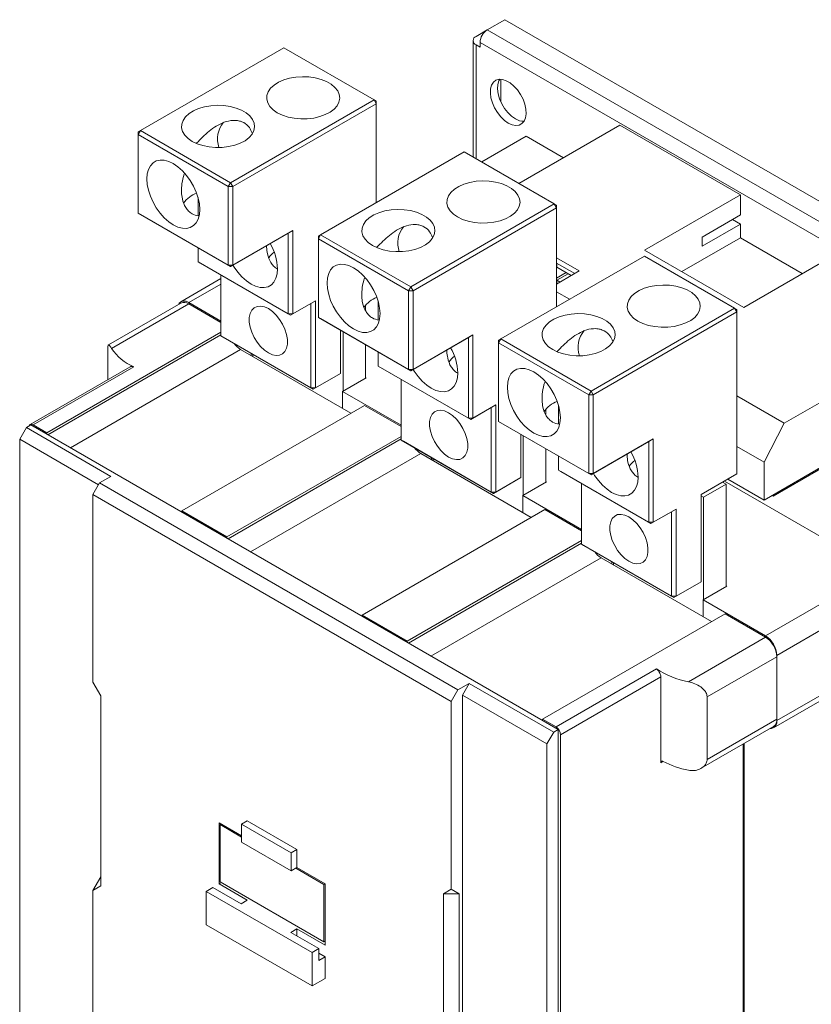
# Model space of a CAD drawing. Header units: millimetres. Extents: x 0 to 1189, y 0 to 841.
# Tile 7 of 10: x 911 to 1076, y 155 to 361. Entities that reach past the tile are written whole.
import ezdxf

# ---------------------------------------------------------------- set-up
doc = ezdxf.new("R2010")
doc.units = ezdxf.units.MM

msp = doc.modelspace()

# ---------------------------------------------------------------- linework, layer by layer
at = {"color": 7, "linetype": 'Continuous', "lineweight": 15}
for p, q in [((1012.343, 361.031), (1008.667, 358.909)), ((1141.98, 286.194), (1012.343, 361.031)), ((1006.31, 357.547), (1008.633, 358.889)), ((1138.303, 284.071), (1008.667, 358.909)), ((1005.685, 356.677), (1005.685, 332.334)), ((1136.794, 281.458), (1007.158, 356.296)), ((1007.158, 356.296), (1007.158, 355.316)), ((966.122, 355.173), (936.094, 337.838)), ((984.978, 344.288), (966.122, 355.173)), ((1007.158, 355.316), (1006.31, 355.806)), ((1006.31, 355.806), (1006.31, 331.974)), ((1011.495, 348.58), (1011.495, 343.904)), ((954.95, 326.953), (984.978, 344.288)), ((984.978, 344.288), (985.45, 343.471)), ((985.45, 344.016), (984.978, 344.288)), ((985.45, 344.016), (985.45, 343.471)), ((985.45, 343.471), (955.421, 326.136)), ((985.45, 322.789), (985.45, 343.471)), ((935.622, 337.022), (936.094, 337.838)), ((936.094, 337.838), (935.622, 337.566)), ((935.622, 337.022), (935.622, 337.566)), ((936.094, 337.838), (954.95, 326.953)), ((1036.385, 338.988), (1015.272, 326.8)), ((1061.605, 324.429), (1036.385, 338.988)), ((954.479, 326.136), (935.622, 337.022)), ((935.622, 337.022), (935.622, 320.582)), ((1007.496, 331.289), (1016.822, 336.673)), ((1024.598, 332.183), (1016.822, 336.673)), ((1003.835, 333.402), (973.806, 316.067)), ((1022.691, 322.517), (1003.835, 333.402)), ((954.95, 326.953), (954.479, 326.136)), ((955.421, 326.136), (954.479, 326.136)), ((954.479, 309.697), (954.479, 326.136)), ((954.95, 326.953), (955.421, 326.136)), ((955.421, 326.136), (955.421, 309.697)), ((948.162, 323.848), (948.162, 320.043)), ((1041.571, 312.863), (1061.605, 324.429)), ((1061.605, 320.215), (1061.605, 324.429)), ((992.662, 305.182), (1022.691, 322.517)), ((1023.162, 321.7), (993.134, 304.365)), ((1022.691, 322.517), (1023.162, 321.7)), ((1023.162, 322.245), (1022.691, 322.517)), ((1023.162, 322.245), (1023.162, 321.7)), ((1023.162, 301.018), (1023.162, 321.7)), ((935.622, 320.582), (954.479, 309.697)), ((936.094, 320.31), (935.622, 320.582)), ((954.95, 309.424), (936.094, 320.31)), ((1053.591, 315.589), (1061.605, 320.215)), ((1059.955, 319.263), (1061.605, 318.31)), ((1061.605, 318.31), (1053.591, 313.684)), ((1061.605, 315.447), (1061.605, 318.31)), ((967.018, 316.391), (954.95, 309.424)), ((955.421, 309.697), (967.961, 316.935)), ((967.961, 316.935), (967.018, 316.391)), ((967.018, 299.516), (967.018, 316.391)), ((967.961, 316.935), (967.961, 299.516)), ((973.335, 315.251), (973.806, 316.067)), ((973.806, 316.067), (973.335, 315.795)), ((973.335, 315.251), (973.335, 315.795)), ((992.191, 304.365), (973.335, 315.251)), ((973.335, 315.251), (973.335, 298.811)), ((973.806, 316.067), (992.662, 305.182)), ((1049.35, 308.372), (1061.605, 315.447)), ((1053.591, 313.684), (1053.591, 315.589)), ((1061.605, 315.447), (1074.568, 307.964)), ((948.162, 313.343), (948.162, 310.401)), ((1062.312, 300.889), (1041.571, 312.863)), ((1041.547, 311.632), (1011.519, 294.296)), ((1023.162, 311.244), (1027.9, 308.509)), ((1060.403, 300.746), (1041.547, 311.632)), ((1082.347, 312.455), (1062.312, 300.889)), ((948.162, 310.401), (967.018, 299.516)), ((948.633, 310.129), (948.162, 310.401)), ((967.489, 299.244), (948.633, 310.129)), ((955.421, 309.697), (954.479, 309.697)), ((954.479, 309.697), (954.95, 309.424)), ((955.421, 309.697), (954.95, 309.424)), ((1023.162, 310.155), (1026.957, 307.964)), ((1023.233, 309.297), (1023.233, 310.114)), ((1023.233, 309.297), (1026.25, 307.556)), ((952.923, 306.899), (944.539, 302.059)), ((952.923, 307.653), (952.923, 294.941)), ((1027.9, 308.509), (1023.162, 305.774)), ((1023.162, 307.003), (1025.185, 308.171)), ((1023.233, 306.576), (1025.59, 307.937)), ((946.205, 301.894), (952.923, 305.771)), ((992.662, 305.182), (992.191, 304.365)), ((992.662, 305.182), (993.134, 304.365)), ((1023.892, 306.195), (1023.233, 306.576)), ((1023.233, 306.576), (1023.233, 305.814)), ((993.134, 304.365), (992.191, 304.365)), ((992.191, 287.926), (992.191, 304.365)), ((993.134, 304.365), (993.134, 287.926)), ((1023.162, 304.168), (1025.89, 302.593)), ((944.539, 301.793), (929.398, 293.052)), ((930.078, 292.317), (946.205, 301.628)), ((946.205, 301.894), (952.923, 298.016)), ((952.923, 297.75), (946.205, 301.628)), ((971.779, 301.72), (967.489, 299.244)), ((967.961, 299.516), (972.722, 302.264)), ((972.722, 302.264), (971.779, 301.72)), ((971.779, 284.056), (971.779, 301.72)), ((972.722, 302.264), (972.722, 284.056)), ((983.211, 300.243), (983.211, 301.379)), ((985.874, 302.077), (985.874, 298.273)), ((1030.375, 283.411), (1060.403, 300.746)), ((1060.403, 300.746), (1060.875, 299.93)), ((1060.875, 300.474), (1060.403, 300.746)), ((967.961, 299.516), (967.018, 299.516)), ((967.018, 299.516), (967.489, 299.244)), ((967.961, 299.516), (967.489, 299.244)), ((973.335, 298.811), (992.191, 287.926)), ((973.806, 298.539), (973.335, 298.811)), ((992.662, 287.654), (973.806, 298.539)), ((1060.875, 299.93), (1030.846, 282.595)), ((1060.875, 300.474), (1060.875, 299.93)), ((1060.875, 266.07), (1060.875, 299.93)), ((1070.798, 276.669), (1107.567, 297.895)), ((916.507, 274.686), (952.923, 295.709)), ((916.737, 274.275), (952.923, 295.165)), ((952.923, 294.941), (971.779, 284.056)), ((952.923, 294.941), (953.394, 294.669)), ((972.251, 283.783), (953.394, 294.669)), ((977.978, 287.09), (977.978, 296.131)), ((978.497, 295.831), (978.497, 283.388)), ((1004.73, 294.62), (992.662, 287.654)), ((993.134, 287.926), (1005.673, 295.165)), ((1005.673, 295.165), (1004.73, 294.62)), ((1004.73, 277.745), (1004.73, 294.62)), ((1005.673, 295.165), (1005.673, 277.745)), ((983.211, 286.11), (983.211, 293.11)), ((1011.047, 293.48), (1011.519, 294.296)), ((1011.519, 294.296), (1011.047, 294.024)), ((1011.047, 293.48), (1011.047, 294.024)), ((1029.903, 282.595), (1011.047, 293.48)), ((1011.047, 293.48), (1011.047, 277.04)), ((1011.519, 294.296), (1030.375, 283.411)), ((957.048, 292.103), (921.451, 271.553)), ((929.265, 285.768), (929.265, 291.848)), ((980.146, 278.768), (957.048, 292.103)), ((959.287, 290.81), (959.287, 291.267)), ((959.64, 290.606), (959.64, 291.063)), ((985.874, 291.572), (985.874, 288.63)), ((933.994, 288.498), (913.012, 276.385)), ((934.697, 288.453), (913.679, 276.319)), ((985.874, 288.63), (1004.73, 277.745)), ((986.346, 288.358), (985.874, 288.63)), ((1005.202, 277.473), (986.346, 288.358)), ((977.507, 286.818), (972.251, 283.783)), ((972.722, 284.056), (977.978, 287.09)), ((977.507, 286.818), (977.978, 287.09)), ((983.329, 286.178), (978.379, 283.32)), ((983.211, 286.246), (983.329, 286.178)), ((993.134, 287.926), (992.191, 287.926)), ((992.191, 287.926), (992.662, 287.654)), ((993.134, 287.926), (992.662, 287.654)), ((972.722, 284.056), (971.779, 284.056)), ((972.251, 283.783), (971.779, 284.056)), ((972.251, 283.783), (972.722, 284.056)), ((990.635, 285.882), (990.635, 273.17)), ((1107.567, 284.286), (1066.555, 260.61)), ((978.379, 283.32), (990.635, 276.245)), ((978.379, 283.32), (978.379, 279.788)), ((1030.375, 283.411), (1029.903, 282.595)), ((1030.846, 282.595), (1029.903, 282.595)), ((1029.903, 266.155), (1029.903, 282.595)), ((1030.375, 283.411), (1030.846, 282.595)), ((1030.846, 282.595), (1030.846, 266.155)), ((1060.875, 282.397), (1070.798, 276.669)), ((1104.974, 282.517), (1068.441, 261.427)), ((982.975, 280.401), (944.791, 258.358)), ((990.635, 275.979), (982.975, 280.401)), ((1009.491, 279.949), (1005.202, 277.473)), ((1005.673, 277.745), (1010.434, 280.494)), ((1010.434, 280.494), (1009.491, 279.949)), ((1009.491, 262.285), (1009.491, 279.949)), ((1010.434, 280.494), (1010.434, 262.285)), ((1023.586, 280.306), (1023.586, 276.502)), ((1020.923, 278.472), (1020.923, 279.608)), ((913.207, 276.313), (912.264, 275.768)), ((913.207, 276.313), (1023.516, 212.633)), ((913.679, 276.319), (916.507, 274.686)), ((1005.673, 277.745), (1004.73, 277.745)), ((1004.73, 277.745), (1005.202, 277.473)), ((1005.673, 277.745), (1005.202, 277.473)), ((1011.047, 277.04), (1029.903, 266.155)), ((1011.519, 276.768), (1011.047, 277.04)), ((1030.375, 265.883), (1011.519, 276.768)), ((1066.555, 268.504), (1070.798, 276.669)), ((912.264, 275.768), (910.85, 273.319)), ((912.264, 275.768), (929.939, 265.565)), ((916.507, 274.408), (916.507, 274.686)), ((954.219, 252.916), (990.635, 273.938)), ((1015.69, 265.319), (1015.69, 274.36)), ((1016.209, 274.06), (1016.209, 261.617)), ((927.346, 263.796), (910.85, 273.319)), ((910.85, 273.319), (910.85, 151.382)), ((954.449, 252.504), (990.635, 273.394)), ((990.635, 273.17), (1009.491, 262.285)), ((990.635, 273.17), (991.107, 272.898)), ((1009.963, 262.013), (991.107, 272.898)), ((1042.443, 272.849), (1030.375, 265.883)), ((1030.846, 266.155), (1043.385, 273.394)), ((1043.385, 273.394), (1042.443, 272.849)), ((1042.443, 255.974), (1042.443, 272.849)), ((1043.385, 273.394), (1043.385, 255.974)), ((1066.555, 268.504), (1060.875, 271.783)), ((994.76, 270.332), (959.164, 249.782)), ((1017.858, 256.997), (994.76, 270.332)), ((1020.923, 264.339), (1020.923, 271.339)), ((1023.586, 269.801), (1023.586, 266.86)), ((996.999, 269.039), (996.999, 269.496)), ((997.353, 268.835), (997.353, 269.292)), ((1066.555, 260.61), (1066.555, 268.504)), ((929.939, 265.565), (927.582, 264.205)), ((1023.586, 266.86), (1042.443, 255.974)), ((1024.058, 266.587), (1023.586, 266.86)), ((1042.914, 255.702), (1024.058, 266.587)), ((1030.846, 266.155), (1029.903, 266.155)), ((1029.903, 266.155), (1030.375, 265.883)), ((1030.846, 266.155), (1030.375, 265.883)), ((1053.403, 261.757), (1060.875, 266.07)), ((1060.403, 265.798), (1053.403, 261.757)), ((1060.403, 265.798), (1060.875, 266.07)), ((926.167, 261.755), (927.582, 264.205)), ((927.582, 264.205), (1002.542, 220.931)), ((1015.219, 265.047), (1009.963, 262.013)), ((1010.434, 262.285), (1015.69, 265.319)), ((1015.219, 265.047), (1015.69, 265.319)), ((1021.041, 264.407), (1016.091, 261.549)), ((1020.923, 264.475), (1021.041, 264.407)), ((1028.348, 264.111), (1028.348, 251.399)), ((1053.921, 261.213), (1058.635, 263.934)), ((1058.635, 263.934), (1057.905, 264.356)), ((1090.597, 245.915), (1058.279, 264.572)), ((1090.361, 246.051), (1058.279, 264.572)), ((1058.635, 242.568), (1058.635, 263.934)), ((1066.555, 260.61), (1058.986, 264.98)), ((926.167, 261.755), (1001.127, 218.482)), ((926.167, 222.561), (926.167, 261.755)), ((1010.434, 262.285), (1009.491, 262.285)), ((1009.963, 262.013), (1009.491, 262.285)), ((1009.963, 262.013), (1010.434, 262.285)), ((1016.091, 261.549), (1028.348, 254.474)), ((1016.091, 261.549), (1016.091, 258.018)), ((1053.403, 243.548), (1053.403, 261.757)), ((1053.403, 261.512), (1053.921, 261.213)), ((1068.441, 261.427), (1068.205, 261.563)), ((1053.921, 261.213), (1053.921, 239.847)), ((944.791, 258.358), (944.791, 258.08)), ((944.791, 258.358), (954.219, 252.916)), ((1020.687, 258.63), (982.504, 236.587)), ((1028.348, 254.208), (1020.687, 258.63)), ((1047.204, 258.178), (1042.914, 255.702)), ((1043.385, 255.974), (1048.147, 258.723)), ((1048.147, 258.723), (1047.204, 258.178)), ((1047.204, 240.514), (1047.204, 258.178)), ((1048.147, 258.723), (1048.147, 240.514)), ((1043.385, 255.974), (1042.443, 255.974)), ((1042.443, 255.974), (1042.914, 255.702)), ((1043.385, 255.974), (1042.914, 255.702)), ((954.219, 252.637), (954.219, 252.916)), ((991.932, 231.145), (1028.348, 252.167)), ((992.162, 230.733), (1028.348, 251.623)), ((1028.348, 251.399), (1047.204, 240.514)), ((1028.348, 251.399), (1028.819, 251.127)), ((1047.675, 240.242), (1028.819, 251.127)), ((1032.472, 248.561), (996.876, 228.012)), ((1055.571, 235.226), (1032.472, 248.561)), ((1034.712, 247.268), (1034.712, 247.725)), ((1035.065, 247.064), (1035.065, 247.521)), ((1066.885, 232.227), (1090.597, 245.915)), ((1052.931, 243.276), (1047.675, 240.242)), ((1048.147, 240.514), (1053.403, 243.548)), ((1052.931, 243.276), (1053.403, 243.548)), ((1058.753, 242.636), (1053.804, 239.778)), ((1058.635, 242.704), (1058.753, 242.636)), ((1069.242, 228.144), (1092.954, 241.833)), ((1048.147, 240.514), (1047.204, 240.514)), ((1047.675, 240.242), (1047.204, 240.514)), ((1047.675, 240.242), (1048.147, 240.514)), ((1053.804, 239.778), (1053.804, 236.247)), ((1053.804, 239.778), (1066.885, 232.227)), ((1058.4, 236.859), (1020.216, 214.816)), ((1066.885, 231.961), (1058.4, 236.859)), ((982.504, 236.587), (982.504, 236.309)), ((982.504, 236.587), (991.932, 231.145)), ((991.932, 230.866), (991.932, 231.145)), ((1050.757, 222.651), (1066.885, 231.961)), ((1054.659, 219.46), (1069.242, 227.879)), ((1068.552, 213.009), (1092.263, 226.697)), ((1069.242, 214.535), (1092.954, 228.224)), ((1069.242, 228.144), (1069.242, 214.535)), ((1069.242, 214.814), (1069.242, 227.879)), ((1023.044, 213.184), (1044.063, 225.317)), ((927.817, 219.703), (926.167, 222.561)), ((1002.542, 220.931), (1004.899, 222.292)), ((1003.484, 219.842), (1004.899, 222.292)), ((1004.899, 222.292), (1022.573, 212.089)), ((1044.965, 223.661), (1023.987, 211.551)), ((1044.965, 205.697), (1044.965, 223.661)), ((1002.542, 220.931), (1001.127, 218.482)), ((927.817, 179.965), (927.817, 219.703)), ((1001.127, 218.482), (1001.127, 179.288)), ((1003.484, 219.842), (1021.159, 209.639)), ((1003.484, 97.905), (1003.484, 219.842)), ((1054.659, 219.46), (1054.659, 206.395)), ((1020.216, 214.816), (1023.044, 213.184)), ((1020.216, 214.816), (1020.216, 214.538)), ((1054.659, 206.395), (1069.242, 214.814)), ((1022.573, 212.089), (1021.159, 209.639)), ((1023.516, 212.633), (1022.573, 212.089)), ((1023.516, 212.633), (1023.516, 87.43)), ((1053.41, 204.547), (1068.552, 213.288)), ((1023.987, 211.551), (1023.987, 87.968)), ((1021.159, 209.639), (1021.159, 87.702)), ((1062.171, 127.975), (1062.171, 209.604)), ((1062.407, 209.74), (1062.407, 128.662)), ((1045.426, 205.963), (1044.965, 205.697)), ((958.462, 193.575), (957.283, 192.895)), ((968.833, 187.588), (958.462, 193.575)), ((952.569, 193.166), (957.283, 190.445)), ((952.569, 193.166), (952.569, 180.374)), ((952.805, 192.764), (953.035, 192.897)), ((957.283, 190.179), (952.805, 192.764)), ((952.805, 192.764), (952.805, 180.789)), ((957.283, 192.895), (957.283, 189.084)), ((957.283, 192.895), (967.654, 186.908)), ((957.283, 189.084), (967.654, 183.097)), ((967.654, 186.908), (968.833, 187.588)), ((968.833, 183.777), (968.833, 187.588)), ((967.654, 186.908), (967.654, 183.097)), ((967.654, 183.097), (968.833, 183.777)), ((974.49, 180.246), (968.603, 183.645)), ((968.833, 183.777), (974.725, 180.376)), ((927.817, 181.87), (926.167, 179.012)), ((926.167, 179.012), (927.817, 179.965)), ((951.287, 179.633), (949.873, 178.817)), ((957.179, 176.232), (951.287, 179.633)), ((952.569, 180.374), (953.047, 180.649)), ((952.569, 180.374), (958.462, 176.972)), ((952.805, 180.789), (974.49, 168.27)), ((974.49, 180.246), (974.72, 180.379)), ((974.49, 168.27), (974.49, 180.246)), ((974.725, 180.376), (974.725, 167.583)), ((1001.127, 179.288), (999.478, 178.335)), ((1001.127, 179.288), (1002.777, 178.335)), ((926.167, 139.818), (926.167, 179.012)), ((949.873, 178.817), (972.029, 166.026)), ((949.873, 178.817), (949.873, 171.83)), ((999.478, 178.335), (999.478, 138.596)), ((999.478, 178.335), (1002.777, 178.335)), ((1002.777, 178.335), (1002.777, 138.596)), ((958.462, 176.972), (957.179, 176.232)), ((949.873, 171.83), (972.029, 159.04)), ((967.55, 170.245), (968.833, 170.985)), ((968.833, 169.504), (968.833, 170.985)), ((968.833, 170.985), (974.725, 167.583)), ((973.443, 166.843), (967.55, 170.245)), ((972.029, 166.026), (973.443, 166.843)), ((973.443, 164.393), (973.443, 166.843)), ((974.49, 168.27), (974.725, 168.406)), ((972.029, 166.026), (972.029, 159.04)), ((974.725, 165.134), (973.443, 165.874)), ((974.725, 165.134), (973.443, 164.393)), ((974.725, 160.597), (974.725, 165.134)), ((972.029, 159.04), (974.725, 160.597))]:
    msp.add_line(p, q, dxfattribs=at)
at = {"color": 7, "linetype": 'Continuous', "lineweight": 15, "flags": 128}
for points in [[(964.743, 341.573), (965.796, 341.066), (966.989, 340.675), (968.284, 340.414), (969.638, 340.29), (971.009, 340.308), (972.353, 340.466), (973.626, 340.761), (974.787, 341.182), (975.799, 341.717), (976.63, 342.347), (977.253, 343.052), (977.647, 343.81), (977.801, 344.597), (977.709, 345.387), (977.373, 346.155), (976.806, 346.876), (976.025, 347.526), (975.055, 348.086), (973.928, 348.537), (972.679, 348.865), (971.35, 349.058), (969.981, 349.111), (968.618, 349.023), (967.305, 348.795), (966.083, 348.435), (964.992, 347.956), (964.066, 347.371), (963.337, 346.701), (962.826, 345.966), (962.551, 345.191), (962.52, 344.399), (962.735, 343.617), (963.188, 342.87), (963.864, 342.181), (964.743, 341.573)], [(1013.051, 339.425), (1012.246, 339.991), (1011.478, 340.732), (1010.785, 341.615), (1010.197, 342.597), (1009.743, 343.633), (1009.443, 344.675), (1009.312, 345.673), (1009.356, 346.581), (1009.572, 347.357), (1009.952, 347.964), (1010.476, 348.374), (1011.12, 348.568), (1011.855, 348.536), (1012.646, 348.281), (1013.455, 347.813), (1014.246, 347.156), (1014.981, 346.339), (1015.625, 345.401), (1016.15, 344.386), (1016.529, 343.341), (1016.745, 342.315), (1016.789, 341.356), (1016.658, 340.509), (1016.359, 339.814), (1015.904, 339.302), (1015.316, 338.999), (1014.623, 338.917), (1013.855, 339.062), (1013.051, 339.425)], [(1011.267, 348.58), (1011.081, 348.228), (1010.864, 347.452), (1010.82, 346.544), (1010.951, 345.546), (1011.251, 344.504), (1011.705, 343.468), (1012.293, 342.486), (1012.987, 341.603), (1013.754, 340.862), (1014.559, 340.296)], [(946.948, 335.6), (948.001, 335.093), (949.194, 334.702), (950.488, 334.44), (951.843, 334.316), (953.214, 334.334), (954.557, 334.493), (955.83, 334.788), (956.992, 335.209), (958.004, 335.743), (958.835, 336.373), (959.457, 337.079), (959.852, 337.837), (960.005, 338.624), (959.913, 339.414), (959.578, 340.181), (959.011, 340.902), (958.23, 341.553), (957.26, 342.113), (956.133, 342.564), (954.884, 342.891), (953.554, 343.085), (952.186, 343.138), (950.823, 343.049), (949.509, 342.821), (948.287, 342.462), (947.196, 341.982), (946.271, 341.398), (945.541, 340.728), (945.03, 339.993), (944.755, 339.217), (944.725, 338.426), (944.939, 337.644), (945.392, 336.896), (946.069, 336.208), (946.948, 335.6)], [(948.527, 321.352), (948.443, 322.511), (948.193, 323.733), (947.785, 324.979), (947.231, 326.212), (946.548, 327.394), (945.758, 328.49), (944.883, 329.467), (943.95, 330.294), (942.988, 330.946), (942.026, 331.404), (941.094, 331.654), (940.219, 331.688), (939.428, 331.505), (938.745, 331.111), (938.191, 330.517), (937.783, 329.742), (937.533, 328.81), (937.449, 327.747), (937.533, 326.588), (937.783, 325.367), (938.191, 324.121), (938.745, 322.888), (939.428, 321.705), (940.219, 320.609), (941.094, 319.633), (942.026, 318.806), (942.988, 318.154), (943.95, 317.695), (944.883, 317.446), (945.758, 317.412), (946.548, 317.595), (947.231, 317.989), (947.785, 318.582), (948.193, 319.357), (948.443, 320.29), (948.527, 321.352)], [(1002.456, 319.802), (1003.509, 319.295), (1004.701, 318.904), (1005.996, 318.643), (1007.351, 318.519), (1008.722, 318.537), (1010.065, 318.696), (1011.338, 318.99), (1012.499, 319.412), (1013.512, 319.946), (1014.343, 320.576), (1014.965, 321.281), (1015.36, 322.039), (1015.513, 322.826), (1015.421, 323.616), (1015.086, 324.384), (1014.519, 325.105), (1013.738, 325.755), (1012.768, 326.315), (1011.64, 326.766), (1010.392, 327.094), (1009.062, 327.287), (1007.693, 327.34), (1006.331, 327.252), (1005.017, 327.024), (1003.795, 326.665), (1002.704, 326.185), (1001.779, 325.601), (1001.049, 324.93), (1000.538, 324.195), (1000.263, 323.42), (1000.232, 322.628), (1000.447, 321.846), (1000.9, 321.099), (1001.577, 320.41), (1002.456, 319.802)], [(984.66, 313.829), (985.713, 313.322), (986.906, 312.931), (988.2, 312.669), (989.555, 312.546), (990.926, 312.563), (992.27, 312.722), (993.543, 313.017), (994.704, 313.438), (995.716, 313.972), (996.547, 314.602), (997.17, 315.308), (997.564, 316.066), (997.718, 316.853), (997.625, 317.643), (997.29, 318.41), (996.723, 319.131), (995.942, 319.782), (994.972, 320.342), (993.845, 320.793), (992.596, 321.12), (991.266, 321.314), (989.898, 321.367), (988.535, 321.278), (987.222, 321.051), (986, 320.691), (984.908, 320.212), (983.983, 319.627), (983.253, 318.957), (982.743, 318.222), (982.468, 317.446), (982.437, 316.655), (982.651, 315.873), (983.104, 315.125), (983.781, 314.437), (984.66, 313.829)], [(955.447, 309.712), (955.691, 309.32), (956.482, 308.224), (957.357, 307.248), (958.29, 306.421), (959.252, 305.769), (960.213, 305.31), (961.146, 305.061), (962.021, 305.027), (962.812, 305.21), (963.495, 305.604), (964.048, 306.197), (964.457, 306.972), (964.706, 307.905), (964.791, 308.967)], [(986.239, 299.581), (986.155, 300.741), (985.905, 301.962), (985.497, 303.208), (984.944, 304.441), (984.261, 305.623), (983.47, 306.719), (982.595, 307.696), (981.662, 308.523), (980.7, 309.175), (979.739, 309.633), (978.806, 309.883), (977.931, 309.917), (977.14, 309.734), (976.457, 309.34), (975.904, 308.746), (975.495, 307.971), (975.246, 307.039), (975.161, 305.977), (975.246, 304.817), (975.495, 303.596), (975.904, 302.35), (976.457, 301.117), (977.14, 299.934), (977.931, 298.838), (978.806, 297.862), (979.739, 297.035), (980.7, 296.383), (981.662, 295.925), (982.595, 295.675), (983.47, 295.641), (984.261, 295.824), (984.944, 296.218), (985.497, 296.812), (985.905, 297.587), (986.155, 298.519), (986.239, 299.581)], [(1040.168, 298.032), (1041.221, 297.524), (1042.414, 297.133), (1043.708, 296.872), (1045.063, 296.748), (1046.434, 296.766), (1047.778, 296.925), (1049.051, 297.219), (1050.212, 297.641), (1051.224, 298.175), (1052.055, 298.805), (1052.678, 299.51), (1053.072, 300.268), (1053.226, 301.055), (1053.133, 301.845), (1052.798, 302.613), (1052.231, 303.334), (1051.45, 303.985), (1050.48, 304.544), (1049.353, 304.995), (1048.104, 305.323), (1046.774, 305.516), (1045.406, 305.569), (1044.043, 305.481), (1042.729, 305.253), (1041.507, 304.894), (1040.416, 304.414), (1039.491, 303.83), (1038.761, 303.159), (1038.251, 302.424), (1037.976, 301.649), (1037.945, 300.857), (1038.159, 300.075), (1038.612, 299.328), (1039.289, 298.639), (1040.168, 298.032)], [(962.87, 300.631), (962.036, 301.01), (961.24, 301.171), (960.514, 301.107), (959.892, 300.819), (959.399, 300.32), (959.059, 299.633), (958.885, 298.788), (958.885, 297.82), (959.059, 296.774), (959.399, 295.693), (959.892, 294.626), (960.514, 293.62), (961.24, 292.717), (962.036, 291.958), (962.87, 291.376), (963.703, 290.997), (964.499, 290.836), (965.225, 290.9), (965.847, 291.188), (966.34, 291.687), (966.68, 292.374), (966.855, 293.219), (966.855, 294.187), (966.68, 295.233), (966.34, 296.314), (965.847, 297.381), (965.225, 298.387), (964.499, 299.29), (963.703, 300.049), (962.87, 300.631)], [(1022.373, 292.058), (1023.425, 291.551), (1024.618, 291.16), (1025.913, 290.899), (1027.267, 290.775), (1028.639, 290.792), (1029.982, 290.951), (1031.255, 291.246), (1032.416, 291.667), (1033.429, 292.201), (1034.259, 292.831), (1034.882, 293.537), (1035.277, 294.295), (1035.43, 295.082), (1035.338, 295.872), (1035.003, 296.64), (1034.435, 297.36), (1033.654, 298.011), (1032.685, 298.571), (1031.557, 299.022), (1030.309, 299.349), (1028.979, 299.543), (1027.61, 299.596), (1026.247, 299.507), (1024.934, 299.28), (1023.712, 298.92), (1022.621, 298.441), (1021.695, 297.856), (1020.966, 297.186), (1020.455, 296.451), (1020.18, 295.675), (1020.149, 294.884), (1020.364, 294.102), (1020.817, 293.355), (1021.494, 292.666), (1022.373, 292.058)], [(993.16, 287.941), (993.404, 287.549), (994.194, 286.453), (995.069, 285.477), (996.002, 284.65), (996.964, 283.998), (997.926, 283.54), (998.858, 283.29), (999.733, 283.256), (1000.524, 283.439), (1001.207, 283.833), (1001.761, 284.427), (1002.169, 285.201), (1002.419, 286.134), (1002.503, 287.196)], [(1023.952, 277.81), (1023.868, 278.97), (1023.618, 280.191), (1023.21, 281.437), (1022.656, 282.67), (1021.973, 283.852), (1021.182, 284.949), (1020.307, 285.925), (1019.375, 286.752), (1018.413, 287.404), (1017.451, 287.862), (1016.518, 288.112), (1015.643, 288.146), (1014.852, 287.963), (1014.17, 287.569), (1013.616, 286.975), (1013.208, 286.2), (1012.958, 285.268), (1012.874, 284.206), (1012.958, 283.046), (1013.208, 281.825), (1013.616, 280.579), (1014.17, 279.346), (1014.852, 278.164), (1015.643, 277.068), (1016.518, 276.091), (1017.451, 275.264), (1018.413, 274.612), (1019.375, 274.154), (1020.307, 273.904), (1021.182, 273.87), (1021.973, 274.053), (1022.656, 274.447), (1023.21, 275.041), (1023.618, 275.816), (1023.868, 276.748), (1023.952, 277.81)], [(1000.582, 278.86), (999.749, 279.239), (998.952, 279.4), (998.227, 279.336), (997.604, 279.048), (997.112, 278.549), (996.771, 277.862), (996.597, 277.017), (996.597, 276.049), (996.771, 275.003), (997.112, 273.922), (997.604, 272.856), (998.227, 271.849), (998.952, 270.946), (999.749, 270.188), (1000.582, 269.606), (1001.415, 269.226), (1002.212, 269.065), (1002.937, 269.13), (1003.56, 269.418), (1004.052, 269.916), (1004.393, 270.603), (1004.567, 271.448), (1004.567, 272.416), (1004.393, 273.463), (1004.052, 274.543), (1003.56, 275.61), (1002.937, 276.616), (1002.212, 277.519), (1001.415, 278.278), (1000.582, 278.86)], [(913.679, 276.319), (913.495, 276.404), (913.318, 276.445), (913.155, 276.438), (913.012, 276.385), (912.895, 276.288), (912.807, 276.15), (912.775, 276.063)], [(1030.872, 266.17), (1031.116, 265.779), (1031.907, 264.682), (1032.782, 263.706), (1033.714, 262.879), (1034.676, 262.227), (1035.638, 261.769), (1036.571, 261.519), (1037.446, 261.485), (1038.237, 261.668), (1038.919, 262.062), (1039.473, 262.656), (1039.881, 263.431), (1040.131, 264.363), (1040.215, 265.425)], [(1038.294, 257.089), (1037.461, 257.469), (1036.665, 257.63), (1035.939, 257.565), (1035.317, 257.277), (1034.824, 256.779), (1034.483, 256.092), (1034.309, 255.246), (1034.309, 254.279), (1034.483, 253.232), (1034.824, 252.151), (1035.317, 251.085), (1035.939, 250.078), (1036.665, 249.176), (1037.461, 248.417), (1038.294, 247.835), (1039.127, 247.455), (1039.924, 247.294), (1040.65, 247.359), (1041.272, 247.647), (1041.764, 248.145), (1042.105, 248.832), (1042.279, 249.678), (1042.279, 250.645), (1042.105, 251.692), (1041.764, 252.772), (1041.272, 253.839), (1040.65, 254.845), (1039.924, 255.748), (1039.127, 256.507), (1038.294, 257.089)]]:
    msp.add_lwpolyline(points, dxfattribs=at)
at = {"color": 7, "linetype": 'Continuous', "lineweight": 15}
for centre, radius, start, end in [((1010.433, 356.147), 3.279, 122.60533, 177.39462), ((1006.64, 356.677), 0.931, 110.78342, 249.21658), ((1016.285, 342.975), 3.187, 237.20101, 271.02463), ((957.739, 336.106), 5.5, 140.75835, 199.08266), ((949.856, 319.382), 5.743, 110.29493, 145.15), ((995.451, 314.335), 5.5, 140.75827, 199.08266), ((953.386, 308.541), 11.412, 2.13899, 29.91208), ((966.796, 308.743), 4.583, 125.99148, 147.33338), ((987.569, 297.611), 5.743, 110.29521, 145.14984), ((945.288, 300.79), 1.435, 50.26357, 149.9747), ((945.229, 300.265), 1.677, 54.38357, 114.30522), ((1033.164, 292.564), 5.5, 140.75844, 199.08266), ((939.015, 298.308), 10.759, 213.83221, 246.33872), ((959.371, 295.921), 4.469, 215.66597, 238.67592), ((991.098, 286.77), 11.412, 2.13908, 29.91198), ((1004.508, 286.972), 4.583, 125.99154, 147.33345), ((1025.281, 275.84), 5.743, 110.29521, 145.14984), ((997.084, 274.15), 4.469, 215.66595, 238.67591), ((1028.811, 264.999), 11.412, 2.13878, 29.91229), ((1042.221, 265.201), 4.583, 125.99154, 147.33345), ((1034.796, 252.379), 4.469, 215.66574, 238.67612), ((1064.125, 227.911), 5.123, 2.60569, 57.39431), ((1064.125, 227.646), 5.123, 2.60547, 57.39453), ((1054.032, 240.606), 18.251, 236.89389, 259.66436), ((1067.829, 214.292), 1.434, 269.16646, 9.75636), ((1067.609, 214.634), 1.643, 305.01479, 6.29737), ((1021.94, 211.457), 2.049, 2.60578, 57.39422), ((1054.476, 223.531), 19.742, 242.78207, 259.14236)]:
    msp.add_arc(centre, radius, start, end, dxfattribs=at)
for points, knots in [([(947.86, 335.232), (947.961, 335.329), (948.491, 335.84), (949.437, 336.85), (950.828, 338.041), (952.365, 339.066), (954.095, 339.826), (955.646, 340.064), (956.874, 339.885), (957.929, 339.461), (958.924, 338.627), (959.328, 337.703), (959.509, 337.29)], [0, 0, 0, 0, 0.026953, 0.1413833, 0.2587776, 0.3783987, 0.5024915, 0.6409364, 0.7096435, 0.7809783, 0.9020554, 1, 1, 1, 1]), ([(945.334, 328.908), (945.255, 328.696), (944.94, 327.859), (944.742, 326.508), (944.679, 324.936), (944.867, 323.352), (945.372, 321.995), (946.155, 321.006), (947.021, 320.301), (947.814, 320.114), (948.29, 320.001)], [0, 0, 0, 0, 0.0580246, 0.2292386, 0.3511623, 0.4759751, 0.6636995, 0.7568421, 0.8537357, 1, 1, 1, 1]), ([(985.572, 313.461), (985.673, 313.558), (986.204, 314.069), (987.149, 315.079), (988.541, 316.27), (990.077, 317.295), (991.807, 318.055), (993.358, 318.293), (994.587, 318.114), (995.641, 317.69), (996.637, 316.856), (997.041, 315.933), (997.222, 315.519)], [0, 0, 0, 0, 0.026953, 0.1413833, 0.2587776, 0.3783987, 0.5024913, 0.6409364, 0.7096436, 0.7809785, 0.9020554, 1, 1, 1, 1]), ([(962.522, 313.84), (962.516, 313.711), (962.49, 313.111), (962.677, 311.856), (963.159, 310.483), (963.961, 309.524), (964.436, 309.043), (964.765, 308.938), (964.79, 308.93)], [0, 0, 0, 0, 0.0630953, 0.2921879, 0.6367555, 0.8077176, 0.9855649, 1, 1, 1, 1]), ([(983.047, 307.137), (982.967, 306.925), (982.653, 306.088), (982.455, 304.738), (982.392, 303.165), (982.579, 301.581), (983.084, 300.224), (983.868, 299.235), (984.733, 298.53), (985.526, 298.343), (986.003, 298.23)], [0, 0, 0, 0, 0.05802454, 0.22923851, 0.35116216, 0.47597501, 0.66369903, 0.75684154, 0.85373538, 1, 1, 1, 1]), ([(1023.285, 291.69), (1023.386, 291.787), (1023.916, 292.298), (1024.861, 293.308), (1026.253, 294.499), (1027.789, 295.524), (1029.519, 296.284), (1031.07, 296.522), (1032.299, 296.343), (1033.353, 295.919), (1034.341, 295.095), (1034.741, 294.183), (1034.917, 293.781)], [0, 0, 0, 0, 0.02702694, 0.14177094, 0.25948721, 0.37943636, 0.50386977, 0.64269402, 0.71158961, 0.7831202, 0.90452919, 1, 1, 1, 1]), ([(929.265, 291.848), (929.268, 292.086), (929.273, 292.56), (929.325, 292.992), (929.45, 293.127), (929.692, 292.919), (929.952, 292.514), (930.078, 292.317)], [0, 0, 0, 0, 0.1655453, 0.3303012, 0.5560315, 0.7848846, 1, 1, 1, 1]), ([(1000.234, 292.069), (1000.229, 291.94), (1000.203, 291.341), (1000.39, 290.085), (1000.872, 288.713), (1001.673, 287.752), (1002.166, 287.262), (1002.516, 287.154), (1002.56, 287.14)], [0, 0, 0, 0, 0.06237972, 0.28887539, 0.62953667, 0.79855899, 0.97439064, 1, 1, 1, 1]), ([(934.002, 288.483), (934.053, 288.513), (934.182, 288.587), (934.433, 288.562), (934.622, 288.484), (934.697, 288.453)], [0, 0, 0, 0, 0.2878887, 0.7156591, 1, 1, 1, 1]), ([(1020.759, 285.366), (1020.679, 285.154), (1020.365, 284.317), (1020.167, 282.967), (1020.104, 281.394), (1020.292, 279.81), (1020.796, 278.453), (1021.58, 277.464), (1022.446, 276.759), (1023.238, 276.572), (1023.715, 276.459)], [0, 0, 0, 0, 0.0580245, 0.2292385, 0.3511622, 0.4759751, 0.6636998, 0.7568423, 0.8537354, 1, 1, 1, 1]), ([(1037.947, 270.299), (1037.941, 270.169), (1037.915, 269.57), (1038.102, 268.314), (1038.584, 266.941), (1039.386, 265.983), (1039.861, 265.501), (1040.19, 265.397), (1040.214, 265.389)], [0, 0, 0, 0, 0.063095, 0.292188, 0.6367557, 0.8077177, 0.9855641, 1, 1, 1, 1]), ([(1044.965, 223.661), (1044.954, 223.789), (1044.933, 224.046), (1044.772, 224.467), (1044.539, 224.854), (1044.288, 225.146), (1044.127, 225.268), (1044.063, 225.317)], [0, 0, 0, 0, 0.21451855, 0.42903848, 0.6434856, 0.85765134, 1, 1, 1, 1]), ([(1050.757, 222.651), (1051.209, 222.529), (1052.112, 222.286), (1053.31, 221.609), (1054.155, 220.842), (1054.595, 220.101), (1054.64, 219.648), (1054.659, 219.46)], [0, 0, 0, 0, 0.2483193, 0.4962298, 0.7102459, 0.8795852, 1, 1, 1, 1]), ([(1044.965, 205.697), (1044.97, 205.755), (1044.98, 205.871), (1045.062, 205.988), (1045.183, 206.043), (1045.319, 206.033), (1045.41, 205.992), (1045.446, 205.975)], [0, 0, 0, 0, 0.2146483, 0.4293004, 0.6439391, 0.8584986, 1, 1, 1, 1]), ([(1054.659, 206.395), (1054.623, 206.138), (1054.553, 205.626), (1053.989, 204.899), (1053.107, 204.327), (1051.954, 204.009), (1051.148, 204.099), (1050.757, 204.142)], [0, 0, 0, 0, 0.16554572, 0.33030294, 0.55603221, 0.7848849, 1, 1, 1, 1])]:
    msp.add_open_spline(points, degree=3, knots=knots, dxfattribs=at)

doc.saveas('drawing.dxf')
